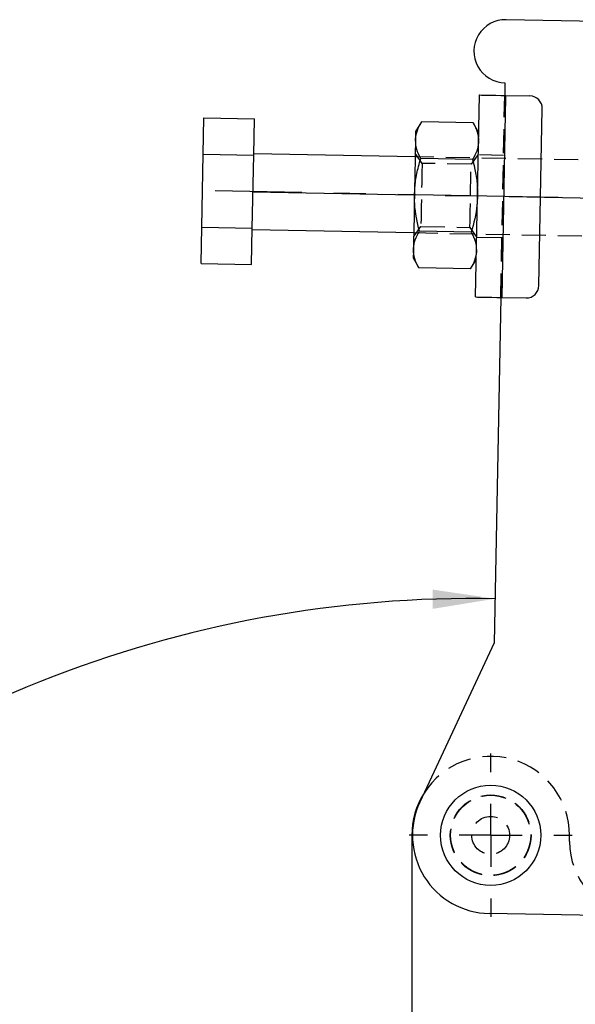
# Model space of a CAD drawing. Extents: x 41 to 411, y 12 to 288.
# Tile 20 of 24: x 329 to 359, y 155 to 207. Entities that reach past the tile are written whole.
import ezdxf

# ---------------------------------------------------------------- set-up
doc = ezdxf.new("R2010")
doc.units = 0
doc.linetypes.add('CENTERX2', pattern=[20.32, 12.7, -2.54, 2.54, -2.54])
doc.linetypes.add('HIDDEN', pattern=[1.905, 1.27, -0.635])
doc.layers.get('0').update_dxf_attribs({"linetype": 'CONTINUOUS'})
doc.styles.add('SLDTEXTSTYLE0', font='TXT', dxfattribs={"width": 0.75})
doc.dimstyles.new('SLDDIMSTYLE6', dxfattribs={"dimtxt": 3.5, "dimasz": 3.302, "dimexe": 0, "dimexo": 0.0625, "dimgap": 0.875, "dimtad": 1, "dimdec": 4, "dimlfac": 1.5, "dimzin": 12, "dimtxsty": 'SLDTEXTSTYLE0', "dimsah": 1, "dimcen": 0.09, "dimazin": 3, "dimtfac": 1, "dimtdec": 0, "dimtofl": 0, "dimtmove": 0, "dimatfit": 3, "dimtolj": 1, "dimtzin": 12})

# ---------------------------------------------------------------- blocks, each defined once
blk = doc.blocks.new('_D_12')
at = {"color": 179, "linetype": 'CONTINUOUS'}
blk.add_line((344.858, 114.555), (290.498, 114.555), dxfattribs=at)
blk.add_arc((353.324, 114.555), 61.826, 88.91479, 180, dxfattribs=at)
for points in [[(354.495, 176.37), (351.189, 176.853), (351.197, 175.837)], [(291.498, 114.555), (292.094, 117.843), (291.078, 117.87)]]:
    blk.add_solid(points, dxfattribs=at)
at = {"color": 179, "linetype": 'CONTINUOUS', "insert": (310.292, 165.284, 0.067), "char_height": 3.5, "attachment_point": 1, "rotation": 36.0475, "style": 'SLDTEXTSTYLE0'}
blk.add_mtext('91°', dxfattribs=at)
blk = doc.blocks.new('SW_CENTERMARKSYMBOL_7')
at = {"color": 0, "linetype": 'CONTINUOUS'}
for p, q in [((0, 3.333), (0, 4.312)), ((0, 0), (0, 1.667)), ((-3.333, 0), (-4.313, 0)), ((0, 0), (-1.667, 0)), ((0, 0), (0, -1.667)), ((0, 0), (1.667, 0)), ((3.333, 0), (4.312, 0)), ((0, -3.333), (0, -4.313))]:
    blk.add_line(p, q, dxfattribs=at)

msp = doc.modelspace()

# ---------------------------------------------------------------- linework, layer by layer
at = {"color": 7, "linetype": 'CONTINUOUS'}
for p, q in [((363.872171, 206.773774), (355.073749, 206.940438)), ((355.010618, 203.607704), (354.997992, 202.941158)), ((353.462877, 192.301657), (353.664898, 202.96641)), ((354.862626, 192.27514), (355.064646, 202.939894)), ((355.064646, 202.939894), (356.331086, 202.915905)), ((356.808239, 192.905072), (356.985007, 202.23673)), ((339.06961, 199.833441), (339.106059, 201.757596)), ((339.106059, 201.757596), (341.772247, 201.707091)), ((341.735799, 199.782936), (341.772247, 201.707091)), ((350.601718, 201.539838), (350.294283, 201.0299)), ((353.339117, 201.487982), (350.601718, 201.539838)), ((353.627019, 200.966769), (353.339117, 201.487982)), ((338.996712, 195.985129), (339.06961, 199.833441)), ((339.06961, 199.833441), (341.735799, 199.782936)), ((341.662901, 195.934624), (341.735799, 199.782936)), ((350.269031, 199.696805), (341.737228, 199.85842)), ((353.302668, 199.563827), (350.565269, 199.615681)), ((338.960264, 194.060975), (338.996712, 195.985129)), ((338.996712, 195.985129), (341.662901, 195.934624)), ((341.626452, 194.01047), (341.662901, 195.934624)), ((341.66147, 195.85914), (350.193273, 195.697522)), ((353.229771, 195.715515), (350.492371, 195.767369)), ((338.960264, 194.060975), (341.626452, 194.01047)), ((350.168021, 194.364429), (350.455922, 193.843214)), ((353.193322, 193.791361), (353.500756, 194.301298)), ((353.193322, 193.791361), (350.455922, 193.843214)), ((354.795972, 192.276404), (354.450546, 174.041194)), ((354.862626, 192.27514), (356.129066, 192.251152)), ((354.450546, 174.041194), (350.51461, 165.633222)), ((350.091413, 163.880831), (350.091413, 137.222164)), ((362.978219, 159.581572), (354.179797, 159.748239))]:
    msp.add_line(p, q, dxfattribs=at)
at = {"color": 7, "linetype": 'HIDDEN'}
for p, q in [((354.795972, 192.276404), (354.997992, 202.941158)), ((354.862626, 192.27514), (355.064646, 202.939894)), ((368.399112, 199.35337), (350.269031, 199.696805)), ((350.634091, 199.356497), (350.272765, 199.893908)), ((353.6055, 199.830776), (353.224079, 199.307435)), ((354.938017, 199.775058), (353.604923, 199.800311)), ((353.224079, 199.307435), (350.634091, 199.356497)), ((350.189539, 195.500419), (350.57096, 196.023761)), ((350.57096, 196.023761), (353.160948, 195.974701)), ((350.193273, 195.697522), (368.323355, 195.354088)), ((353.160948, 195.974701), (353.522275, 195.437288)), ((353.522852, 195.467754), (354.855946, 195.442501)), ((358.424747, 163.547498), (358.424747, 163.880831))]:
    msp.add_line(p, q, dxfattribs=at)
at = {"color": 179, "linetype": 'CENTERX2', "ltscale": 0.666667}
for p, q in [((371.360695, 197.296911), (339.699708, 197.896659)), ((341.699349, 197.85878), (371.360695, 197.296911))]:
    msp.add_line(p, q, dxfattribs=at)
at = {"color": 7, "linetype": 'CONTINUOUS', "flags": 128}
for points in [[(353.664898, 202.96641), (353.691793, 202.965899), (353.771447, 202.964391), (353.900798, 202.96194), (354.074875, 202.958644), (354.286988, 202.954626), (354.528986, 202.950041), (354.791569, 202.945067), (355.064646, 202.939894)], [(350.294283, 201.0299), (350.293743, 201.001387), (350.292132, 200.916338), (350.289478, 200.77621), (350.285825, 200.583397)], [(350.285825, 200.583397), (350.281237, 200.341201), (350.275793, 200.053765), (350.269584, 199.726004), (350.262718, 199.363531), (350.255311, 198.972546), (350.247492, 198.55974), (350.239392, 198.132173), (350.231152, 197.697163)], [(350.231152, 197.697163), (350.222912, 197.262154), (350.214812, 196.834587), (350.206993, 196.421781), (350.199587, 196.030796), (350.19272, 195.668323), (350.186511, 195.340565), (350.181067, 195.053126), (350.176479, 194.81093)], [(350.176479, 194.81093), (350.172826, 194.618117), (350.170172, 194.477989), (350.168561, 194.39294), (350.168021, 194.364429)], [(353.462877, 192.301657), (353.489773, 192.301148), (353.569427, 192.299638), (353.698778, 192.297186), (353.872854, 192.293891), (354.084967, 192.289872), (354.326966, 192.285288), (354.589549, 192.280313), (354.862626, 192.27514)]]:
    msp.add_lwpolyline(points, dxfattribs=at)
at = {"color": 7, "linetype": 'HIDDEN', "flags": 128}
for points in [[(350.634091, 199.356497), (350.633532, 199.32698), (350.631087, 199.197904), (350.626848, 198.974089), (350.62108, 198.669596), (350.614146, 198.303559), (350.606482, 197.89898), (350.598569, 197.481278), (350.590906, 197.076699), (350.583972, 196.710662), (350.578204, 196.406172), (350.573964, 196.182354), (350.571519, 196.053277), (350.57096, 196.023761)], [(353.192514, 197.641068), (353.200364, 198.055477), (353.207721, 198.443846), (353.214122, 198.781774), (353.219166, 199.048028), (353.222534, 199.225879), (353.224017, 199.304147), (353.224079, 199.307435)], [(353.160948, 195.974701), (353.16101, 195.977989), (353.162493, 196.056258), (353.165862, 196.234108), (353.170906, 196.500359), (353.177307, 196.838288), (353.184664, 197.226659), (353.192514, 197.641068)]]:
    msp.add_lwpolyline(points, dxfattribs=at)
at = {"color": 7, "linetype": 'CONTINUOUS'}
msp.add_circle((354.25808, 163.880831), 2.645833, dxfattribs=at)
at = {"color": 7, "linetype": 'HIDDEN'}
for radius in [2.133333, 2.116667, 1]:
    msp.add_circle((354.25808, 163.880831), radius, dxfattribs=at)
at = {"color": 7, "linetype": 'CONTINUOUS'}
for centre, radius, start, end in [((355.042184, 205.274072), 1.666667, 88.9147878, 268.9147878), ((356.31846, 202.249357), 0.666667, 358.9147878, 88.9147878), ((356.141692, 192.917698), 0.666667, 268.9147878, 358.9147878), ((354.25808, 163.880831), 4.166667, 147.6625409, 180), ((354.25808, 163.880831), 4.133333, 154.9147878, 268.9147878)]:
    msp.add_arc(centre, radius, start, end, dxfattribs=at)
at = {"color": 7, "linetype": 'HIDDEN'}
for centre, radius, start, end in [((354.25808, 163.880831), 4.166667, 0, 147.6625409), ((362.424747, 163.547498), 4, 180, 260.2866695)]:
    msp.add_arc(centre, radius, start, end, dxfattribs=at)
at = {"color": 7, "linetype": 'CONTINUOUS'}
for points, knots in [([(350.285825, 200.583397), (350.286612, 200.606186), (350.292573, 200.778827), (350.363749, 201.103201), (350.521912, 201.393406), (350.601718, 201.539838)], [0, 0, 0, 0, 0.070062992, 0.530770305, 1, 1, 1, 1]), ([(353.339117, 201.487982), (353.419355, 201.330161), (353.581302, 201.011624), (353.606066, 200.685041), (353.618561, 200.520265)], [0, 0, 0, 0, 0.495457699, 1, 1, 1, 1]), ([(350.565269, 199.615681), (350.485031, 199.773503), (350.323084, 200.092041), (350.29832, 200.418623), (350.285825, 200.583397)], [0, 0, 0, 0, 0.4954582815, 1, 1, 1, 1]), ([(353.618561, 200.520265), (353.617774, 200.497477), (353.611812, 200.324841), (353.540637, 200.000462), (353.382475, 199.710258), (353.302668, 199.563827)], [0, 0, 0, 0, 0.070062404, 0.530770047, 1, 1, 1, 1]), ([(350.231152, 197.697163), (350.245475, 197.945809), (350.274327, 198.446697), (350.40979, 199.085968), (350.523062, 199.471882), (350.565269, 199.615681)], [0, 0, 0, 0, 0.3821173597, 0.7697649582, 1, 1, 1, 1]), ([(353.302668, 199.563827), (353.339399, 199.418532), (353.437141, 199.031895), (353.548707, 198.388079), (353.558806, 197.886446), (353.563888, 197.634032)], [0, 0, 0, 0, 0.230236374, 0.612667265, 1, 1, 1, 1]), ([(350.492371, 195.767369), (350.381678, 196.247207), (350.23463, 196.884641), (350.231842, 197.5361), (350.231152, 197.697163)], [0, 0, 0, 0, 0.7527648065, 1, 1, 1, 1]), ([(353.563888, 197.634032), (353.557099, 197.473111), (353.529641, 196.822226), (353.358557, 196.190817), (353.229771, 195.715515)], [0, 0, 0, 0, 0.247234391, 1, 1, 1, 1]), ([(350.176479, 194.81093), (350.177266, 194.833719), (350.183227, 195.006361), (350.254402, 195.330735), (350.412565, 195.620938), (350.492371, 195.767369)], [0, 0, 0, 0, 0.0700630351, 0.5307706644, 1, 1, 1, 1]), ([(353.229771, 195.715515), (353.310009, 195.557694), (353.471956, 195.239158), (353.49672, 194.912574), (353.509214, 194.747799)], [0, 0, 0, 0, 0.495457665, 1, 1, 1, 1]), ([(350.455922, 193.843214), (350.375684, 194.001035), (350.213737, 194.319571), (350.188973, 194.646155), (350.176479, 194.81093)], [0, 0, 0, 0, 0.495457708, 1, 1, 1, 1]), ([(353.509214, 194.747799), (353.508427, 194.72501), (353.502466, 194.552368), (353.431291, 194.227994), (353.273128, 193.937791), (353.193322, 193.791361)], [0, 0, 0, 0, 0.070063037, 0.530770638, 1, 1, 1, 1])]:
    msp.add_open_spline(points, degree=3, knots=knots, dxfattribs=at)

# ---------------------------------------------------------------- block references
at = {"color": 179, "linetype": 'CONTINUOUS'}
msp.add_blockref('SW_CENTERMARKSYMBOL_7', (354.25808, 163.880831), dxfattribs=at)

# ---------------------------------------------------------------- dimensions: what is measured, and where the dimension line sits
dim = msp.add_angular_dim_2l(base=(310.022281, 158.684956), line1=((354.450546, 174.041194), (355.010618, 203.607704)), line2=((347.85808, 114.555498), (345.85808, 114.555498)), dimstyle='SLDDIMSTYLE6', dxfattribs=at)
dim.commit()
dim.dimension.update_dxf_attribs({"geometry": '_D_12', "text_midpoint": (316.942039, 164.543466), "dimtype": 162})

doc.saveas('drawing.dxf')
